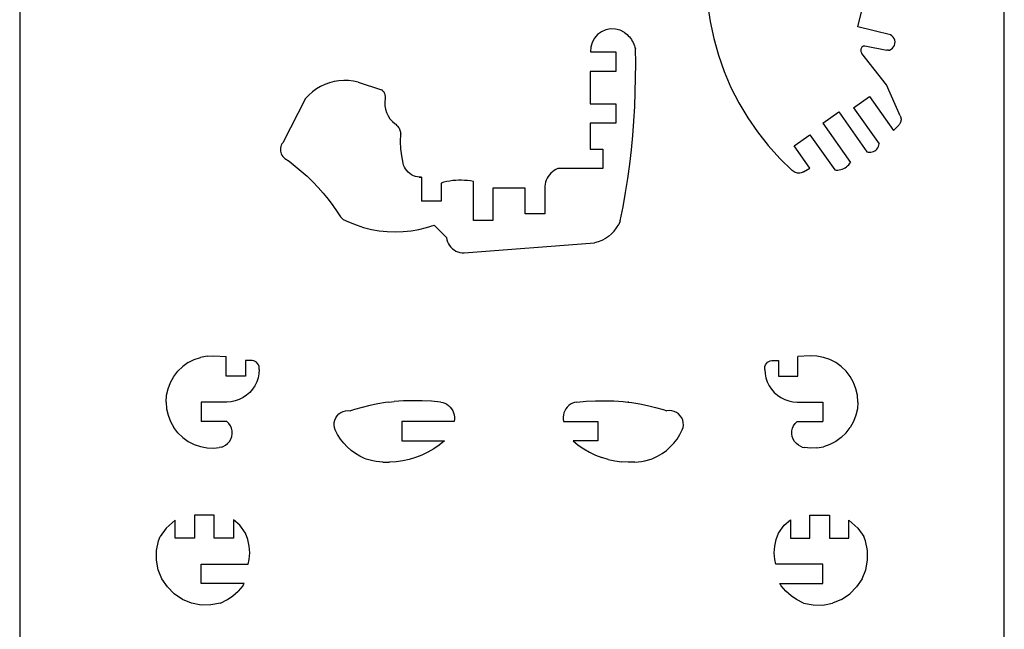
# Model space of a CAD drawing. Extents: x -4.72 to 4.72, y -4.2 to 4.2.
# Tile 9 of 10: x 1.83 to 4.72, y 0.24 to 2.03. Entities that reach past the tile are written whole.
import ezdxf

# ---------------------------------------------------------------- set-up
doc = ezdxf.new("R2010")
doc.units = 0
doc.header["$MEASUREMENT"] = 0
doc.layers.get('0').update_dxf_attribs({"linetype": 'CONTINUOUS'})

msp = doc.modelspace()

# ---------------------------------------------------------------- linework, layer by layer
for p, q in [((1.8288, 3.991), (1.8288, -3.9529)), ((4.7244, -3.9529), (4.7244, 3.991)), ((3.852, 2.0733), (3.8592, 2.0229)), ((4.2935, 2.0072), (4.307, 2.0627)), ((3.5526, 1.9983), (3.5396, 1.9926)), ((3.5665, 2.001), (3.5526, 1.9983)), ((3.5806, 2.0006), (3.5665, 2.001)), ((3.5944, 1.9972), (3.5806, 2.0006)), ((3.8592, 2.0229), (3.8698, 1.9731)), ((4.3897, 1.9838), (4.2935, 2.0072)), ((3.5188, 1.9735), (3.5121, 1.9611)), ((3.5282, 1.9842), (3.5188, 1.9735)), ((3.5396, 1.9926), (3.5282, 1.9842)), ((3.607, 1.9908), (3.5944, 1.9972)), ((3.607, 1.9908), (3.611, 1.9878)), ((3.611, 1.9878), (3.6148, 1.9845)), ((3.6148, 1.9845), (3.6184, 1.9811)), ((3.6184, 1.9811), (3.6217, 1.9774)), ((3.6217, 1.9774), (3.6248, 1.9735)), ((3.6248, 1.9735), (3.6277, 1.9694)), ((3.6277, 1.9694), (3.6304, 1.9652)), ((3.8698, 1.9731), (3.8835, 1.9241)), ((4.3941, 1.9809), (4.3897, 1.9838)), ((4.3977, 1.9772), (4.3941, 1.9809)), ((4.4004, 1.9728), (4.3977, 1.9772)), ((4.4022, 1.968), (4.4004, 1.9728)), ((3.5082, 1.9475), (3.5074, 1.9333)), ((3.5121, 1.9611), (3.5082, 1.9475)), ((3.6304, 1.9652), (3.6327, 1.9608)), ((3.6327, 1.9608), (3.6349, 1.9563)), ((3.6349, 1.9563), (3.6367, 1.9517)), ((3.6367, 1.9517), (3.6382, 1.9469)), ((3.6382, 1.9469), (3.6395, 1.9421)), ((3.6403, 1.8997), (3.6395, 1.9421)), ((4.3026, 1.9414), (4.3023, 1.9392)), ((4.3031, 1.9435), (4.3026, 1.9414)), ((4.304, 1.9455), (4.3031, 1.9435)), ((4.3051, 1.9474), (4.304, 1.9455)), ((4.3064, 1.9491), (4.3051, 1.9474)), ((4.3064, 1.9491), (4.307, 1.9495)), ((4.307, 1.9495), (4.3076, 1.9499)), ((4.3076, 1.9499), (4.3083, 1.9502)), ((4.3083, 1.9502), (4.3089, 1.9505)), ((4.3089, 1.9505), (4.3096, 1.9508)), ((4.3096, 1.9508), (4.3103, 1.9509)), ((4.3103, 1.9509), (4.311, 1.9511)), ((4.311, 1.9511), (4.3117, 1.9512)), ((4.3117, 1.9512), (4.3125, 1.9512)), ((4.3125, 1.9512), (4.3132, 1.9512)), ((4.3132, 1.9512), (4.3139, 1.9511)), ((4.3139, 1.9511), (4.3146, 1.951)), ((4.3146, 1.951), (4.3787, 1.9382)), ((4.3865, 1.9388), (4.3912, 1.941)), ((4.3912, 1.941), (4.3953, 1.9442)), ((4.3953, 1.9442), (4.3987, 1.9481)), ((4.3987, 1.9481), (4.4011, 1.9527)), ((4.4011, 1.9527), (4.4026, 1.9577)), ((4.403, 1.9628), (4.4022, 1.968)), ((4.4026, 1.9577), (4.403, 1.9628)), ((3.5074, 1.9333), (3.5824, 1.9333)), ((3.5824, 1.9333), (3.5824, 1.8762)), ((3.8835, 1.9241), (3.9005, 1.876)), ((4.3023, 1.9392), (4.3023, 1.937)), ((4.3023, 1.937), (4.3026, 1.9348)), ((4.3026, 1.9348), (4.3031, 1.9327)), ((4.3031, 1.9327), (4.304, 1.9307)), ((4.304, 1.9307), (4.3051, 1.9288)), ((4.3777, 1.8364), (4.3051, 1.9288)), ((4.3843, 1.9383), (4.3787, 1.9382)), ((4.3843, 1.9383), (4.3865, 1.9388)), ((3.6402, 1.8574), (3.6403, 1.8997)), ((3.5062, 1.8762), (3.5062, 1.7812)), ((3.5824, 1.8762), (3.5062, 1.8762)), ((3.6393, 1.815), (3.6402, 1.8574)), ((3.9005, 1.876), (3.9206, 1.8293)), ((2.7012, 1.8246), (2.6897, 1.8162)), ((2.7134, 1.832), (2.7012, 1.8246)), ((2.7263, 1.8381), (2.7134, 1.832)), ((2.7397, 1.843), (2.7263, 1.8381)), ((2.7535, 1.8466), (2.7397, 1.843)), ((2.7675, 1.8489), (2.7535, 1.8466)), ((2.7817, 1.8498), (2.7675, 1.8489)), ((2.796, 1.8495), (2.7817, 1.8498)), ((2.8101, 1.8477), (2.796, 1.8495)), ((2.8241, 1.8446), (2.8101, 1.8477)), ((2.8241, 1.8446), (2.8933, 1.8216)), ((3.9206, 1.8293), (3.9437, 1.7839)), ((4.4184, 1.7457), (4.3777, 1.8364)), ((2.6694, 1.7963), (2.6028, 1.6665)), ((2.6791, 1.8067), (2.6694, 1.7963)), ((2.6897, 1.8162), (2.6791, 1.8067)), ((2.8953, 1.8201), (2.8933, 1.8216)), ((2.8971, 1.8185), (2.8953, 1.8201)), ((2.8987, 1.8167), (2.8971, 1.8185)), ((2.9002, 1.8147), (2.8987, 1.8167)), ((2.9014, 1.8126), (2.9002, 1.8147)), ((2.9024, 1.8104), (2.9014, 1.8126)), ((2.9033, 1.8082), (2.9024, 1.8104)), ((2.9039, 1.7961), (2.9026, 1.7858)), ((2.9039, 1.8058), (2.9033, 1.8082)), ((2.9042, 1.8034), (2.9039, 1.8058)), ((2.9039, 1.7961), (2.9042, 1.7985)), ((2.9043, 1.801), (2.9042, 1.8034)), ((2.9042, 1.7985), (2.9043, 1.801)), ((3.6376, 1.7727), (3.6393, 1.815)), ((4.2812, 1.7694), (4.3279, 1.8022)), ((4.3279, 1.8022), (4.3981, 1.7025)), ((2.9026, 1.7858), (2.9028, 1.7754)), ((2.9028, 1.7754), (2.9045, 1.7651)), ((3.5062, 1.7812), (3.5824, 1.7812)), ((3.5824, 1.7812), (3.5824, 1.724)), ((3.6351, 1.7304), (3.6376, 1.7727)), ((3.9437, 1.7839), (3.9698, 1.7401)), ((4.2812, 1.7694), (4.3559, 1.6631)), ((2.9045, 1.7651), (2.9076, 1.7552)), ((2.9076, 1.7552), (2.9121, 1.7457)), ((2.9121, 1.7457), (2.9178, 1.7371)), ((3.9698, 1.7401), (3.9987, 1.6982)), ((4.191, 1.724), (4.2377, 1.7569)), ((4.2377, 1.7569), (4.3198, 1.6403)), ((4.4184, 1.7457), (4.4193, 1.7434)), ((4.4193, 1.7434), (4.42, 1.7411)), ((4.42, 1.7411), (4.4204, 1.7387)), ((4.4204, 1.7387), (4.4206, 1.7362)), ((2.9178, 1.7371), (2.9248, 1.7293)), ((2.9248, 1.7293), (2.9327, 1.7226)), ((2.9327, 1.7226), (2.9351, 1.7207)), ((2.9351, 1.7207), (2.9373, 1.7186)), ((2.9373, 1.7186), (2.9394, 1.7164)), ((2.9394, 1.7164), (2.9413, 1.7141)), ((2.9413, 1.7141), (2.943, 1.7116)), ((2.943, 1.7116), (2.9445, 1.7089)), ((2.9445, 1.7089), (2.9459, 1.7062)), ((3.5824, 1.724), (3.5062, 1.724)), ((3.5062, 1.724), (3.5062, 1.6478)), ((3.6318, 1.6882), (3.6351, 1.7304)), ((4.191, 1.724), (4.2722, 1.6086)), ((4.3981, 1.7025), (4.414, 1.7184)), ((4.4155, 1.7202), (4.414, 1.7184)), ((4.4169, 1.7223), (4.4155, 1.7202)), ((4.4181, 1.7244), (4.4169, 1.7223)), ((4.419, 1.7266), (4.4181, 1.7244)), ((4.4198, 1.729), (4.419, 1.7266)), ((4.4203, 1.7314), (4.4198, 1.729)), ((4.4206, 1.7338), (4.4203, 1.7314)), ((4.4206, 1.7362), (4.4206, 1.7338)), ((2.9459, 1.7062), (2.947, 1.7034)), ((2.947, 1.7034), (2.9479, 1.7005)), ((2.9479, 1.7005), (2.9486, 1.6975)), ((2.9486, 1.6975), (2.949, 1.6946)), ((2.9488, 1.6702), (2.9492, 1.6915)), ((2.949, 1.6946), (2.9492, 1.6915)), ((3.6277, 1.646), (3.6318, 1.6882)), ((3.9987, 1.6982), (4.0302, 1.6582)), ((4.1062, 1.6571), (4.1529, 1.69)), ((4.1529, 1.69), (4.2256, 1.5866)), ((2.5957, 1.6509), (2.5954, 1.6466)), ((2.5967, 1.6552), (2.5957, 1.6509)), ((2.5982, 1.6592), (2.5967, 1.6552)), ((2.6002, 1.6631), (2.5982, 1.6592)), ((2.6028, 1.6665), (2.6002, 1.6631)), ((2.9498, 1.6489), (2.9488, 1.6702)), ((4.0302, 1.6582), (4.0644, 1.6205)), ((4.152, 1.592), (4.1062, 1.6571)), ((4.3497, 1.6481), (4.3521, 1.6515)), ((4.3521, 1.6515), (4.354, 1.6552)), ((4.354, 1.6552), (4.3552, 1.6591)), ((4.3552, 1.6591), (4.3559, 1.6631)), ((2.5954, 1.6466), (2.5956, 1.6423)), ((2.5956, 1.6423), (2.5965, 1.638)), ((2.5965, 1.638), (2.5979, 1.6339)), ((2.5979, 1.6339), (2.5999, 1.6301)), ((2.5999, 1.6301), (2.6024, 1.6265)), ((2.6024, 1.6265), (2.6054, 1.6234)), ((2.6054, 1.6234), (2.6088, 1.6206)), ((2.9523, 1.6277), (2.9498, 1.6489)), ((2.9561, 1.6067), (2.9523, 1.6277)), ((3.5062, 1.6478), (3.5433, 1.6478)), ((3.5433, 1.6478), (3.5433, 1.5907)), ((3.6227, 1.6039), (3.6277, 1.646)), ((4.3198, 1.6403), (4.3238, 1.6391)), ((4.3238, 1.6391), (4.3278, 1.6386)), ((4.3278, 1.6386), (4.332, 1.6387)), ((4.332, 1.6387), (4.336, 1.6395)), ((4.336, 1.6395), (4.3399, 1.6408)), ((4.3399, 1.6408), (4.3435, 1.6428)), ((4.3435, 1.6428), (4.3468, 1.6452)), ((4.3468, 1.6452), (4.3497, 1.6481)), ((2.6088, 1.6206), (2.621, 1.612)), ((2.621, 1.612), (2.6392, 1.5981)), ((2.6392, 1.5981), (2.6568, 1.5834)), ((2.9578, 1.6007), (2.9561, 1.6067)), ((2.9602, 1.595), (2.9578, 1.6007)), ((2.9632, 1.5896), (2.9602, 1.595)), ((3.617, 1.562), (3.6227, 1.6039)), ((4.0644, 1.6205), (4.1009, 1.585)), ((4.2521, 1.5908), (4.2561, 1.5929)), ((4.2561, 1.5929), (4.2599, 1.5954)), ((4.2599, 1.5954), (4.2634, 1.5983)), ((4.2634, 1.5983), (4.2667, 1.6014)), ((4.2667, 1.6014), (4.2696, 1.6049)), ((4.2696, 1.6049), (4.2722, 1.6086)), ((2.6568, 1.5834), (2.6739, 1.5681)), ((2.6739, 1.5681), (2.6904, 1.5521)), ((2.9669, 1.5846), (2.9632, 1.5896)), ((2.9711, 1.58), (2.9669, 1.5846)), ((2.9759, 1.576), (2.9711, 1.58)), ((2.981, 1.5726), (2.9759, 1.576)), ((2.9866, 1.5698), (2.981, 1.5726)), ((2.9924, 1.5677), (2.9866, 1.5698)), ((2.9985, 1.5663), (2.9924, 1.5677)), ((3.004, 1.5657), (2.9985, 1.5663)), ((3.004, 1.5657), (3.0109, 1.5657)), ((3.0046, 1.5656), (3.004, 1.5657)), ((3.0109, 1.5657), (3.0046, 1.5656)), ((3.0109, 1.5657), (3.0109, 1.4954)), ((3.3831, 1.5675), (3.3799, 1.5622)), ((3.3867, 1.5724), (3.3831, 1.5675)), ((3.3908, 1.577), (3.3867, 1.5724)), ((3.3953, 1.5811), (3.3908, 1.577)), ((3.4002, 1.5848), (3.3953, 1.5811)), ((3.4055, 1.588), (3.4002, 1.5848)), ((3.411, 1.5907), (3.4055, 1.588)), ((3.5433, 1.5907), (3.411, 1.5907)), ((4.1036, 1.5827), (4.1009, 1.585)), ((4.1065, 1.5807), (4.1036, 1.5827)), ((4.1097, 1.5792), (4.1065, 1.5807)), ((4.113, 1.578), (4.1097, 1.5792)), ((4.1165, 1.5773), (4.113, 1.578)), ((4.12, 1.5771), (4.1165, 1.5773)), ((4.1235, 1.5773), (4.12, 1.5771)), ((4.1269, 1.578), (4.1235, 1.5773)), ((4.1303, 1.5792), (4.1269, 1.578)), ((4.1334, 1.5807), (4.1303, 1.5792)), ((4.1334, 1.5807), (4.152, 1.592)), ((4.2256, 1.5866), (4.2301, 1.5863)), ((4.2301, 1.5863), (4.2347, 1.5863)), ((4.2347, 1.5863), (4.2392, 1.5868)), ((4.2392, 1.5868), (4.2436, 1.5877)), ((4.2436, 1.5877), (4.2479, 1.589)), ((4.2479, 1.589), (4.2521, 1.5908)), ((2.6904, 1.5521), (2.7062, 1.5355)), ((2.7062, 1.5355), (2.7214, 1.5183)), ((3.0764, 1.5503), (3.068, 1.5479)), ((3.068, 1.5479), (3.068, 1.4954)), ((3.0849, 1.5524), (3.0764, 1.5503)), ((3.0936, 1.554), (3.0849, 1.5524)), ((3.1022, 1.5552), (3.0936, 1.554)), ((3.111, 1.556), (3.1022, 1.5552)), ((3.1197, 1.5565), (3.111, 1.556)), ((3.1285, 1.5565), (3.1197, 1.5565)), ((3.1372, 1.5561), (3.1285, 1.5565)), ((3.1459, 1.5553), (3.1372, 1.5561)), ((3.1546, 1.5542), (3.1459, 1.5553)), ((3.1633, 1.5526), (3.1546, 1.5542)), ((3.1633, 1.4383), (3.1633, 1.5526)), ((3.3737, 1.545), (3.3728, 1.539)), ((3.3728, 1.539), (3.3728, 1.4573)), ((3.3752, 1.5509), (3.3737, 1.545)), ((3.3773, 1.5567), (3.3752, 1.5509)), ((3.3799, 1.5622), (3.3773, 1.5567)), ((3.6104, 1.5201), (3.617, 1.562)), ((2.7214, 1.5183), (2.7359, 1.5005)), ((3.3157, 1.5335), (3.2204, 1.5335)), ((3.2204, 1.5335), (3.2204, 1.4383)), ((3.3157, 1.4573), (3.3157, 1.5335)), ((3.6031, 1.4784), (3.6104, 1.5201)), ((2.7359, 1.5005), (2.7496, 1.4822)), ((2.7496, 1.4822), (2.7627, 1.4633)), ((3.068, 1.4954), (3.0109, 1.4954)), ((3.5949, 1.4368), (3.6031, 1.4784)), ((2.7627, 1.4633), (2.7719, 1.4489)), ((2.7802, 1.4415), (2.7719, 1.4489)), ((3.3728, 1.4573), (3.3157, 1.4573)), ((2.7802, 1.4415), (2.7961, 1.4338)), ((2.7961, 1.4338), (2.8179, 1.425)), ((2.8179, 1.425), (2.8402, 1.4178)), ((3.0255, 1.4174), (3.0479, 1.4245)), ((3.0479, 1.4245), (3.0839, 1.3878)), ((3.2204, 1.4383), (3.1633, 1.4383)), ((3.5844, 1.4163), (3.5903, 1.4263)), ((3.5949, 1.4368), (3.5903, 1.4263)), ((2.8402, 1.4178), (2.863, 1.4121)), ((2.863, 1.4121), (2.8861, 1.4081)), ((2.8861, 1.4081), (2.9094, 1.4056)), ((2.9094, 1.4056), (2.9328, 1.4047)), ((2.9328, 1.4047), (2.9563, 1.4055)), ((2.9563, 1.4055), (2.9796, 1.4078)), ((2.9796, 1.4078), (3.0027, 1.4118)), ((3.0027, 1.4118), (3.0255, 1.4174)), ((3.5608, 1.3912), (3.5512, 1.3848)), ((3.5696, 1.3986), (3.5608, 1.3912)), ((3.5775, 1.407), (3.5696, 1.3986)), ((3.5775, 1.407), (3.5844, 1.4163)), ((3.0839, 1.3878), (3.0851, 1.3816)), ((3.0851, 1.3816), (3.087, 1.3756)), ((3.087, 1.3756), (3.0896, 1.3699)), ((3.0896, 1.3699), (3.0929, 1.3645)), ((3.0929, 1.3645), (3.0968, 1.3597)), ((3.1361, 1.343), (3.5189, 1.3726)), ((3.5301, 1.3754), (3.5189, 1.3726)), ((3.5409, 1.3795), (3.5301, 1.3754)), ((3.5512, 1.3848), (3.5409, 1.3795)), ((3.0968, 1.3597), (3.1013, 1.3553)), ((3.1013, 1.3553), (3.1064, 1.3515)), ((3.1064, 1.3515), (3.1118, 1.3483)), ((3.1118, 1.3483), (3.1176, 1.3459)), ((3.1176, 1.3459), (3.1236, 1.3442)), ((3.1236, 1.3442), (3.1298, 1.3432)), ((3.1298, 1.3432), (3.1361, 1.343)), ((2.3242, 1.0205), (2.3081, 1.009)), ((2.3242, 1.0205), (2.3418, 1.0296)), ((2.3418, 1.0296), (2.3605, 1.036)), ((2.3799, 1.0396), (2.3605, 1.036)), ((2.3799, 1.0396), (2.3997, 1.0404)), ((2.3997, 1.0404), (2.4359, 1.0383)), ((2.4359, 0.9812), (2.4359, 1.0383)), ((2.493, 1.0271), (2.493, 0.9811)), ((2.5123, 1.0271), (2.493, 1.0271)), ((2.517, 1.0262), (2.5123, 1.0271)), ((2.5214, 1.0243), (2.517, 1.0262)), ((2.5253, 1.0216), (2.5214, 1.0243)), ((2.5286, 1.0182), (2.5253, 1.0216)), ((2.5311, 1.0141), (2.5286, 1.0182)), ((2.5327, 1.0096), (2.5311, 1.0141)), ((4.0205, 1.0096), (4.0221, 1.0141)), ((4.0221, 1.0141), (4.0246, 1.0181)), ((4.0246, 1.0181), (4.0279, 1.0216)), ((4.0279, 1.0216), (4.0318, 1.0243)), ((4.0318, 1.0243), (4.0362, 1.0261)), ((4.0362, 1.0261), (4.0409, 1.027)), ((4.0409, 1.027), (4.0602, 1.027)), ((4.0602, 1.027), (4.0602, 0.981)), ((4.1535, 1.0403), (4.1173, 1.0383)), ((4.1173, 0.9811), (4.1173, 1.0383)), ((4.1733, 1.0396), (4.1535, 1.0403)), ((4.1927, 1.036), (4.1733, 1.0396)), ((4.2114, 1.0296), (4.1927, 1.036)), ((4.229, 1.0205), (4.2114, 1.0296)), ((4.2451, 1.009), (4.229, 1.0205)), ((2.2818, 0.9796), (2.2939, 0.9953)), ((2.2939, 0.9953), (2.3081, 1.009)), ((2.5322, 0.9877), (2.5298, 0.9756)), ((2.533, 1.0001), (2.5322, 0.9877)), ((2.5333, 1.0049), (2.5327, 1.0096)), ((2.533, 1.0001), (2.5333, 1.0049)), ((4.0199, 1.0048), (4.0205, 1.0096)), ((4.0202, 1.0001), (4.0199, 1.0048)), ((4.0202, 1.0001), (4.021, 0.9877)), ((4.021, 0.9877), (4.0234, 0.9755)), ((4.2593, 0.9952), (4.2451, 1.009)), ((4.2714, 0.9796), (4.2593, 0.9952)), ((2.2651, 0.9439), (2.2721, 0.9624)), ((2.2721, 0.9624), (2.2818, 0.9796)), ((2.493, 0.9811), (2.4359, 0.9812)), ((2.5259, 0.9638), (2.5204, 0.9526)), ((2.5298, 0.9756), (2.5259, 0.9638)), ((4.0234, 0.9755), (4.0273, 0.9637)), ((4.0273, 0.9637), (4.0328, 0.9526)), ((4.0602, 0.981), (4.1173, 0.9811)), ((4.2811, 0.9623), (4.2714, 0.9796)), ((4.2881, 0.9439), (4.2811, 0.9623)), ((2.2608, 0.9246), (2.2651, 0.9439)), ((2.5054, 0.9329), (2.4961, 0.9247)), ((2.5135, 0.9423), (2.5054, 0.9329)), ((2.5204, 0.9526), (2.5135, 0.9423)), ((4.0328, 0.9526), (4.0397, 0.9423)), ((4.0397, 0.9423), (4.0478, 0.9329)), ((4.0478, 0.9329), (4.0571, 0.9247)), ((4.2924, 0.9246), (4.2881, 0.9439)), ((2.2594, 0.9049), (2.2608, 0.9246)), ((2.2594, 0.9049), (2.2608, 0.8852)), ((2.4384, 0.9049), (2.3622, 0.9049)), ((2.3622, 0.9049), (2.3622, 0.8477)), ((2.4507, 0.9058), (2.4384, 0.9049)), ((2.4629, 0.9082), (2.4507, 0.9058)), ((2.4747, 0.9123), (2.4629, 0.9082)), ((2.4858, 0.9178), (2.4747, 0.9123)), ((2.4961, 0.9247), (2.4858, 0.9178)), ((2.8816, 0.8994), (2.8587, 0.8947)), ((2.9047, 0.9034), (2.8816, 0.8994)), ((2.9142, 0.9046), (2.9047, 0.9034)), ((2.9142, 0.9046), (2.9303, 0.9062)), ((2.9576, 0.9079), (2.9303, 0.9062)), ((2.985, 0.9087), (2.9576, 0.9079)), ((3.0124, 0.9084), (2.985, 0.9087)), ((3.0398, 0.9071), (3.0124, 0.9084)), ((3.0671, 0.9049), (3.0398, 0.9071)), ((3.0671, 0.9049), (3.0734, 0.9035)), ((3.0734, 0.9035), (3.0794, 0.9012)), ((3.0794, 0.9012), (3.0851, 0.8981)), ((3.0851, 0.8981), (3.0903, 0.8943)), ((3.4491, 0.8981), (3.4438, 0.8943)), ((3.4547, 0.9012), (3.4491, 0.8981)), ((3.4608, 0.9035), (3.4547, 0.9012)), ((3.4671, 0.9049), (3.4608, 0.9035)), ((3.4671, 0.9049), (3.4944, 0.9071)), ((3.4944, 0.9071), (3.5218, 0.9084)), ((3.5218, 0.9084), (3.5491, 0.9087)), ((3.5491, 0.9087), (3.5765, 0.9079)), ((3.5765, 0.9079), (3.6039, 0.9062)), ((3.6039, 0.9062), (3.6174, 0.9049)), ((3.6195, 0.9049), (3.6174, 0.9049)), ((3.6174, 0.9049), (3.62, 0.9046)), ((3.62, 0.9046), (3.6195, 0.9049)), ((3.62, 0.9046), (3.6295, 0.9034)), ((3.6295, 0.9034), (3.6525, 0.8994)), ((3.6525, 0.8994), (3.6754, 0.8947)), ((4.0571, 0.9247), (4.0674, 0.9178)), ((4.0674, 0.9178), (4.0785, 0.9122)), ((4.0785, 0.9122), (4.0903, 0.9082)), ((4.0903, 0.9082), (4.1025, 0.9057)), ((4.1025, 0.9057), (4.1148, 0.9049)), ((4.1148, 0.9049), (4.191, 0.9049)), ((4.191, 0.9049), (4.191, 0.8477)), ((4.2938, 0.9048), (4.2924, 0.9246)), ((4.2938, 0.9048), (4.2924, 0.8851)), ((2.2608, 0.8852), (2.2651, 0.8658)), ((2.7626, 0.8644), (2.7677, 0.8697)), ((2.7677, 0.8697), (2.7736, 0.874)), ((2.7736, 0.874), (2.7803, 0.8771)), ((2.7803, 0.8771), (2.7874, 0.879)), ((2.7874, 0.879), (2.7947, 0.8797)), ((2.7947, 0.8797), (2.802, 0.879)), ((2.8135, 0.8827), (2.802, 0.879)), ((2.836, 0.8891), (2.8135, 0.8827)), ((2.8587, 0.8947), (2.836, 0.8891)), ((3.0903, 0.8943), (3.095, 0.8898)), ((3.095, 0.8898), (3.099, 0.8848)), ((3.099, 0.8848), (3.1022, 0.8792)), ((3.1022, 0.8792), (3.1047, 0.8732)), ((3.1047, 0.8732), (3.1064, 0.867)), ((3.4294, 0.8732), (3.4278, 0.867)), ((3.4319, 0.8792), (3.4294, 0.8732)), ((3.4352, 0.8848), (3.4319, 0.8792)), ((3.4392, 0.8898), (3.4352, 0.8848)), ((3.4438, 0.8943), (3.4392, 0.8898)), ((3.6754, 0.8947), (3.6982, 0.8891)), ((3.6982, 0.8891), (3.7207, 0.8827)), ((3.7207, 0.8827), (3.7322, 0.879)), ((3.7395, 0.8797), (3.7322, 0.879)), ((3.7468, 0.879), (3.7395, 0.8797)), ((3.7539, 0.8771), (3.7468, 0.879)), ((3.7605, 0.874), (3.7539, 0.8771)), ((3.7665, 0.8697), (3.7605, 0.874)), ((3.7716, 0.8644), (3.7665, 0.8697)), ((4.2924, 0.8851), (4.2881, 0.8658)), ((2.2651, 0.8658), (2.2721, 0.8474)), ((2.2721, 0.8474), (2.2818, 0.8301)), ((2.4384, 0.8477), (2.3622, 0.8477)), ((2.444, 0.8419), (2.4384, 0.8477)), ((2.4484, 0.8351), (2.444, 0.8419)), ((2.7535, 0.8371), (2.7539, 0.8444)), ((2.7539, 0.8444), (2.7556, 0.8515)), ((2.7556, 0.8515), (2.7585, 0.8583)), ((2.7585, 0.8583), (2.7626, 0.8644)), ((3.1061, 0.8477), (2.9528, 0.8477)), ((2.9528, 0.8477), (2.9528, 0.7906)), ((3.1071, 0.8541), (3.1061, 0.8477)), ((3.1064, 0.867), (3.1072, 0.8606)), ((3.1072, 0.8606), (3.1071, 0.8541)), ((3.4278, 0.867), (3.427, 0.8606)), ((3.427, 0.8606), (3.4271, 0.8541)), ((3.4271, 0.8541), (3.4281, 0.8477)), ((3.4281, 0.8477), (3.5286, 0.8477)), ((3.5286, 0.8477), (3.5286, 0.7906)), ((3.7756, 0.8583), (3.7716, 0.8644)), ((3.7786, 0.8515), (3.7756, 0.8583)), ((3.7802, 0.8444), (3.7786, 0.8515)), ((3.7806, 0.8371), (3.7802, 0.8444)), ((4.1048, 0.8351), (4.1092, 0.8419)), ((4.1092, 0.8419), (4.1148, 0.8477)), ((4.1148, 0.8477), (4.191, 0.8477)), ((4.2811, 0.8473), (4.2714, 0.8301)), ((4.2881, 0.8658), (4.2811, 0.8473)), ((2.2939, 0.8145), (2.2818, 0.8301)), ((2.2939, 0.8145), (2.3081, 0.8007)), ((2.4515, 0.8277), (2.4484, 0.8351)), ((2.4532, 0.8198), (2.4515, 0.8277)), ((2.4522, 0.8038), (2.4534, 0.8118)), ((2.4534, 0.8118), (2.4532, 0.8198)), ((2.7545, 0.8298), (2.7535, 0.8371)), ((2.7567, 0.8228), (2.7545, 0.8298)), ((2.7638, 0.8091), (2.7567, 0.8228)), ((3.7703, 0.8091), (3.7774, 0.8228)), ((3.7774, 0.8228), (3.7797, 0.8298)), ((3.7797, 0.8298), (3.7806, 0.8371)), ((4.0998, 0.8117), (4.1, 0.8198)), ((4.101, 0.8038), (4.0998, 0.8117)), ((4.1, 0.8198), (4.1017, 0.8277)), ((4.1017, 0.8277), (4.1048, 0.8351)), ((4.2593, 0.8144), (4.2451, 0.8007)), ((4.2593, 0.8144), (4.2714, 0.8301)), ((2.3081, 0.8007), (2.3242, 0.7892)), ((2.3242, 0.7892), (2.3418, 0.7802)), ((2.4341, 0.7779), (2.4403, 0.783)), ((2.4403, 0.783), (2.4455, 0.7892)), ((2.4455, 0.7892), (2.4495, 0.7962)), ((2.4495, 0.7962), (2.4522, 0.8038)), ((2.7722, 0.7962), (2.7638, 0.8091)), ((2.7816, 0.7841), (2.7722, 0.7962)), ((2.7922, 0.7729), (2.7816, 0.7841)), ((2.9528, 0.7906), (3.078, 0.7906)), ((3.078, 0.7906), (3.0626, 0.7784)), ((3.4562, 0.7906), (3.4715, 0.7784)), ((3.5286, 0.7906), (3.4562, 0.7906)), ((3.742, 0.7729), (3.7525, 0.7841)), ((3.7525, 0.7841), (3.762, 0.7962)), ((3.762, 0.7962), (3.7703, 0.8091)), ((4.1037, 0.7962), (4.101, 0.8038)), ((4.1077, 0.7892), (4.1037, 0.7962)), ((4.1129, 0.783), (4.1077, 0.7892)), ((4.1191, 0.7779), (4.1129, 0.783)), ((4.229, 0.7892), (4.2114, 0.7801)), ((4.2451, 0.8007), (4.229, 0.7892)), ((2.3418, 0.7802), (2.3605, 0.7738)), ((2.3605, 0.7738), (2.3799, 0.7701)), ((2.3799, 0.7701), (2.3997, 0.7694)), ((2.3997, 0.7694), (2.4155, 0.7711)), ((2.423, 0.7727), (2.4155, 0.7711)), ((2.423, 0.7727), (2.427, 0.7741)), ((2.427, 0.7741), (2.4341, 0.7779)), ((2.8037, 0.7626), (2.7922, 0.7729)), ((2.8161, 0.7535), (2.8037, 0.7626)), ((2.8293, 0.7456), (2.8161, 0.7535)), ((3.0293, 0.7576), (3.0115, 0.7492)), ((3.0463, 0.7673), (3.0293, 0.7576)), ((3.0626, 0.7784), (3.0463, 0.7673)), ((3.4715, 0.7784), (3.4878, 0.7673)), ((3.4878, 0.7673), (3.5049, 0.7576)), ((3.5049, 0.7576), (3.5226, 0.7492)), ((3.7049, 0.7456), (3.7181, 0.7535)), ((3.7181, 0.7535), (3.7305, 0.7626)), ((3.7305, 0.7626), (3.742, 0.7729)), ((4.1262, 0.774), (4.1191, 0.7779)), ((4.1302, 0.7727), (4.1262, 0.774)), ((4.1302, 0.7727), (4.1377, 0.7711)), ((4.1535, 0.7694), (4.1377, 0.7711)), ((4.1733, 0.7701), (4.1535, 0.7694)), ((4.1733, 0.7701), (4.1927, 0.7737)), ((4.2114, 0.7801), (4.1927, 0.7737)), ((2.8431, 0.7389), (2.8293, 0.7456)), ((2.8481, 0.737), (2.8431, 0.7389)), ((2.8674, 0.7318), (2.8481, 0.737)), ((2.8769, 0.7302), (2.8674, 0.7318)), ((2.8965, 0.7285), (2.8769, 0.7302)), ((2.8965, 0.7285), (2.9161, 0.7283)), ((2.9357, 0.7295), (2.9161, 0.7283)), ((2.9552, 0.7322), (2.9357, 0.7295)), ((2.9744, 0.7365), (2.9552, 0.7322)), ((2.9932, 0.7421), (2.9744, 0.7365)), ((3.0115, 0.7492), (2.9932, 0.7421)), ((3.5226, 0.7492), (3.541, 0.7421)), ((3.5598, 0.7365), (3.541, 0.7421)), ((3.5598, 0.7365), (3.579, 0.7322)), ((3.579, 0.7322), (3.5984, 0.7295)), ((3.618, 0.7283), (3.5984, 0.7295)), ((3.6377, 0.7285), (3.618, 0.7283)), ((3.6377, 0.7285), (3.6573, 0.7302)), ((3.6573, 0.7302), (3.6668, 0.7318)), ((3.6668, 0.7318), (3.686, 0.737)), ((3.686, 0.737), (3.691, 0.7389)), ((3.691, 0.7389), (3.7049, 0.7456)), ((2.286, 0.5575), (2.2597, 0.5343)), ((2.286, 0.5048), (2.286, 0.5575)), ((2.4003, 0.572), (2.3432, 0.572)), ((2.3432, 0.572), (2.3432, 0.5048)), ((2.4003, 0.5048), (2.4003, 0.572)), ((2.4575, 0.5589), (2.4575, 0.5048)), ((2.4765, 0.5429), (2.4575, 0.5589)), ((4.0767, 0.5429), (4.0958, 0.5589)), ((4.0958, 0.5589), (4.0958, 0.5048)), ((4.1529, 0.5048), (4.1529, 0.572)), ((4.1529, 0.572), (4.2101, 0.572)), ((4.2101, 0.572), (4.2101, 0.5048)), ((4.2672, 0.5048), (4.2672, 0.5575)), ((4.2672, 0.5575), (4.2935, 0.5343)), ((2.2597, 0.5343), (2.2418, 0.5094)), ((2.4927, 0.5198), (2.4765, 0.5429)), ((4.0605, 0.5198), (4.0767, 0.5429)), ((4.2935, 0.5343), (4.3114, 0.5094)), ((2.2309, 0.4691), (2.2367, 0.4973)), ((2.2367, 0.4973), (2.2418, 0.5094)), ((2.3432, 0.5048), (2.286, 0.5048)), ((2.4575, 0.5048), (2.4003, 0.5048)), ((2.4996, 0.5011), (2.4927, 0.5198)), ((2.5038, 0.4817), (2.4996, 0.5011)), ((4.0494, 0.4817), (4.0536, 0.5011)), ((4.0536, 0.5011), (4.0605, 0.5198)), ((4.0958, 0.5048), (4.1529, 0.5048)), ((4.2101, 0.5048), (4.2672, 0.5048)), ((4.3165, 0.4973), (4.3114, 0.5094)), ((4.3223, 0.4691), (4.3165, 0.4973)), ((2.2308, 0.4403), (2.2309, 0.4691)), ((2.5053, 0.4619), (2.5038, 0.4817)), ((4.0479, 0.4619), (4.0494, 0.4817)), ((4.3224, 0.4403), (4.3223, 0.4691)), ((2.2363, 0.4121), (2.2308, 0.4403)), ((2.5011, 0.4286), (2.5039, 0.442)), ((2.5039, 0.442), (2.5053, 0.4619)), ((4.0493, 0.442), (4.0479, 0.4619)), ((4.0521, 0.4286), (4.0493, 0.442)), ((4.3169, 0.4121), (4.3224, 0.4403)), ((2.2472, 0.3854), (2.2363, 0.4121)), ((2.3622, 0.4286), (2.5011, 0.4286)), ((2.3622, 0.3715), (2.3622, 0.4286)), ((4.191, 0.4286), (4.0521, 0.4286)), ((4.191, 0.3715), (4.191, 0.4286)), ((4.306, 0.3854), (4.3169, 0.4121)), ((2.2632, 0.3615), (2.2472, 0.3854)), ((4.306, 0.3854), (4.29, 0.3615)), ((2.2835, 0.3411), (2.2632, 0.3615)), ((2.4888, 0.3715), (2.3622, 0.3715)), ((2.4557, 0.3351), (2.4713, 0.3491)), ((2.4848, 0.3651), (2.4713, 0.3491)), ((2.4848, 0.3651), (2.4888, 0.3715)), ((4.0684, 0.3651), (4.0644, 0.3715)), ((4.0644, 0.3715), (4.191, 0.3715)), ((4.0819, 0.3491), (4.0684, 0.3651)), ((4.0975, 0.3351), (4.0819, 0.3491)), ((4.2697, 0.3411), (4.29, 0.3615)), ((2.3075, 0.3251), (2.2835, 0.3411)), ((2.3341, 0.3141), (2.3075, 0.3251)), ((2.4194, 0.3143), (2.4403, 0.3248)), ((2.4403, 0.3248), (2.4557, 0.3351)), ((4.1129, 0.3248), (4.0975, 0.3351)), ((4.1339, 0.3143), (4.1129, 0.3248)), ((4.2457, 0.3251), (4.2191, 0.3141)), ((4.2457, 0.3251), (4.2697, 0.3411)), ((2.3623, 0.3085), (2.3341, 0.3141)), ((2.3911, 0.3086), (2.3623, 0.3085)), ((2.4194, 0.3143), (2.3911, 0.3086)), ((4.1339, 0.3143), (4.1621, 0.3086)), ((4.1621, 0.3086), (4.1909, 0.3085)), ((4.1909, 0.3085), (4.2191, 0.3141))]:
    msp.add_line(p, q)

doc.saveas('drawing.dxf')
